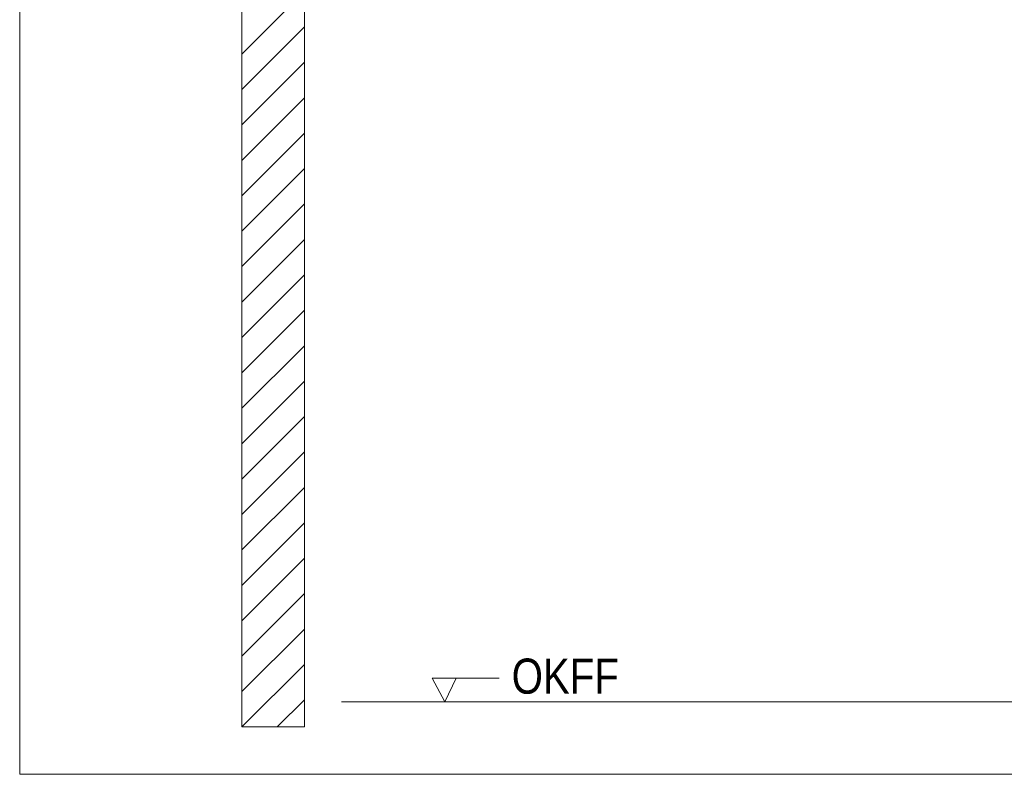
# Model space of a CAD drawing. Extents: x -420 to 300, y 62 to 1162.
# Tile 105 of 256: x 187 to 226, y 681 to 711. Entities that reach past the tile are written whole.
import ezdxf
from ezdxf.lldxf.tags import DXFTag

# ---------------------------------------------------------------- set-up
doc = ezdxf.new("R2010")
doc.units = 0
doc.layers.get('0').update_dxf_attribs({"lineweight": 35})
doc.layers.add('E_Detail_Beschriftung', color=7, linetype='Continuous', lineweight=13, true_color=0x009900)
doc.layers.add('E_Detail_Wandschraffur', color=7, linetype='Continuous', lineweight=5, true_color=0xc0c0c0)
doc.layers.add('E_Detail_Linie_Text_Bem', color=7, linetype='Continuous', lineweight=13)
doc.styles.get("Standard").update_dxf_attribs({"font": 'ARIALN.TTF'})
tags = doc.linetypes.add('fein_strichliert', pattern=[4, 1, -2, 1]).pattern_tags.tags
tags[8:9] = [DXFTag(74, 4), DXFTag(75, 0), DXFTag(340, '0'), DXFTag(46, 0.0), DXFTag(50, 0.0), DXFTag(44, 0.0), DXFTag(45, 0.0)]
tags[6:7] = [DXFTag(74, 4), DXFTag(75, 0), DXFTag(340, '0'), DXFTag(46, 0.0), DXFTag(50, 0.0), DXFTag(44, 0.0), DXFTag(45, 0.0)]
tags[4:5] = [DXFTag(74, 4), DXFTag(75, 0), DXFTag(340, '0'), DXFTag(46, 0.0), DXFTag(50, 0.0), DXFTag(44, 0.0), DXFTag(45, 0.0)]
tags = doc.linetypes.add('fein_strichliert-A06G9FCV8I', pattern=[4, 1, -2, 1]).pattern_tags.tags
tags[8:9] = [DXFTag(74, 4), DXFTag(75, 0), DXFTag(340, '0'), DXFTag(46, 0.0), DXFTag(50, 0.0), DXFTag(44, 0.0), DXFTag(45, 0.0)]
tags[6:7] = [DXFTag(74, 4), DXFTag(75, 0), DXFTag(340, '0'), DXFTag(46, 0.0), DXFTag(50, 0.0), DXFTag(44, 0.0), DXFTag(45, 0.0)]
tags[4:5] = [DXFTag(74, 4), DXFTag(75, 0), DXFTag(340, '0'), DXFTag(46, 0.0), DXFTag(50, 0.0), DXFTag(44, 0.0), DXFTag(45, 0.0)]

# ---------------------------------------------------------------- blocks, each defined once
blk = doc.blocks.new('Referenz-A06G9FCZ8I')
at = {"layer": 'E_Detail_Linie_Text_Bem', "linetype": 'fein_strichliert-A06G9FCV8I', "ltscale": 0.65}
for p, q in [((186.629, 742.432), (186.629, 681.115)), ((186.629, 681.115), (246.372, 681.115))]:
    blk.add_line(p, q, dxfattribs=at)
at = {"layer": 'E_Detail_Linie_Text_Bem', "linetype": 'Continuous', "ltscale": 0.13}
for p, q in [((195.496, 723.005), (195.496, 683.005)), ((197.996, 711.205), (197.996, 723.005)), ((197.996, 711.005), (197.996, 711.205)), ((197.996, 683.005), (197.996, 711.005)), ((199.48, 684.005), (235.562, 684.005)), ((195.496, 683.005), (197.996, 683.005))]:
    blk.add_line(p, q, dxfattribs=at)
at = {"layer": 'E_Detail_Linie_Text_Bem', "color": 0, "linetype": 'Continuous', "ltscale": 0.13}
for p, q in [((203.604, 684.005), (203.095, 684.955)), ((203.095, 684.955), (205.779, 684.955)), ((204.062, 684.958), (203.604, 684.005))]:
    blk.add_line(p, q, dxfattribs=at)
at = {"layer": 'E_Detail_Wandschraffur', "linetype": 'fein_strichliert', "ltscale": 0.13}
for p, q in [((195.496, 709.872), (197.996, 712.372)), ((195.496, 707.043), (197.996, 709.543)), ((195.496, 704.215), (197.996, 706.715)), ((195.496, 701.387), (197.996, 703.887)), ((195.496, 698.558), (197.996, 701.058)), ((195.496, 695.73), (197.996, 698.23)), ((195.496, 692.901), (197.996, 695.401)), ((195.496, 690.073), (197.996, 692.573)), ((195.496, 687.244), (197.996, 689.744)), ((195.496, 684.416), (197.996, 686.916)), ((196.913, 683.005), (197.996, 684.088))]:
    blk.add_line(p, q, dxfattribs=at)
at = {"layer": 'E_Detail_Wandschraffur', "linetype": 'ByBlock', "ltscale": 0.13}
for p, q in [((195.496, 708.458), (197.996, 710.958)), ((195.496, 705.629), (197.996, 708.129)), ((195.496, 702.801), (197.996, 705.301)), ((195.496, 699.972), (197.996, 702.472)), ((195.496, 697.144), (197.996, 699.644)), ((195.496, 694.316), (197.996, 696.816)), ((195.496, 691.487), (197.996, 693.987)), ((195.496, 688.659), (197.996, 691.159)), ((195.496, 685.83), (197.996, 688.33)), ((195.499, 683.005), (197.996, 685.502))]:
    blk.add_line(p, q, dxfattribs=at)
at = {"layer": 'E_Detail_Beschriftung', "linetype": 'Continuous', "ltscale": 0.13, "insert": (206.274, 685.735), "char_height": 1.4, "attachment_point": 1}
blk.add_mtext('{\\fArial Narrow;OKFF}', dxfattribs=at)

msp = doc.modelspace()

# ---------------------------------------------------------------- block references
at = {"color": 8, "lineweight": 25, "ltscale": 0.25, "true_color": 0x808080}
msp.add_blockref('Referenz-A06G9FCZ8I', (0, 0), dxfattribs=at)

doc.saveas('drawing.dxf')
